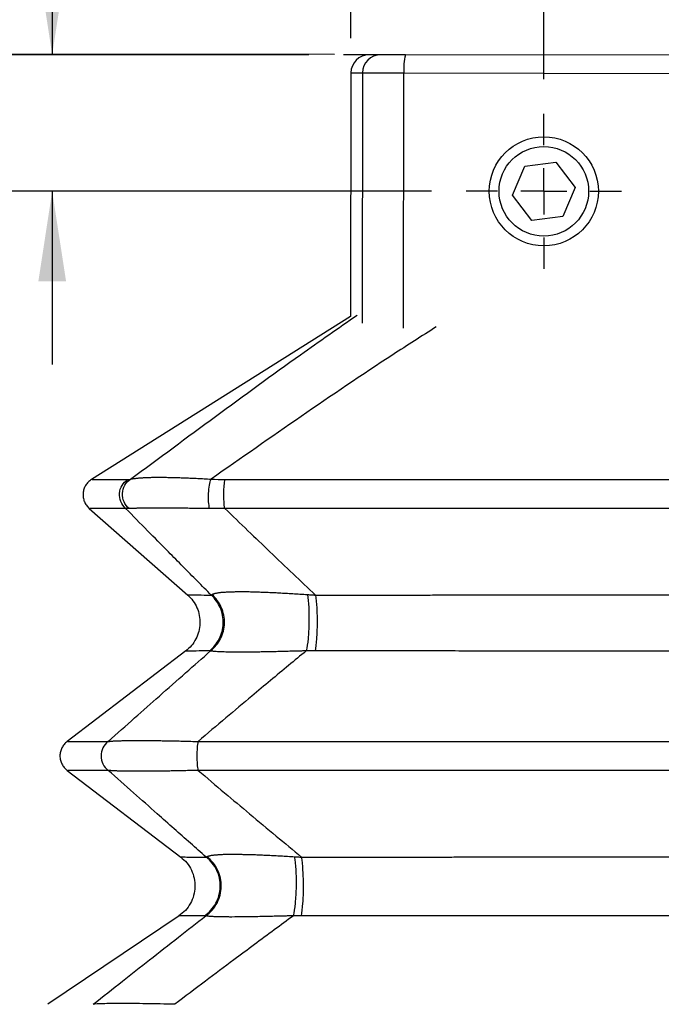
# Model space of a CAD drawing. Header units: millimetres. Extents: x 0 to 838, y 0 to 648.
# Tile 7 of 21: x 79 to 150, y 387 to 495. Entities that reach past the tile are written whole.
import ezdxf

# ---------------------------------------------------------------- set-up
doc = ezdxf.new("R2010")
doc.units = ezdxf.units.MM
doc.header["$LTSCALE"] = 3
doc.linetypes.add('CENTERX2', pattern=[20.32, 12.7, -2.54, 2.54, -2.54])
doc.layers.add('CENTER', color=40, linetype='CENTERX2')
doc.layers.add('DIMENSIONS', color=140, linetype='Continuous', lineweight=25)
doc.styles.add('SLDTEXTSTYLE0', font='TXT', dxfattribs={"width": 0.7})
doc.dimstyles.new('SLDDIMSTYLE0', dxfattribs={"dimtxt": 6.474023, "dimasz": 9.906, "dimexe": 0, "dimexo": 0.0625, "dimgap": 1.618506, "dimtad": 0, "dimtih": 1, "dimtoh": 1, "dimdec": 1, "dimrnd": 1e-09, "dimzin": 4, "dimdsep": 46, "dimtxsty": 'SLDTEXTSTYLE0', "dimsah": 1, "dimcen": 0.09, "dimadec": 0, "dimazin": 1, "dimtfac": 1, "dimtdec": 1, "dimtmove": 0, "dimatfit": 0, "dimfxl": 0, "dimfrac": 2, "dimtolj": 1, "dimtzin": 12, "dimarcsym": 0})
doc.dimstyles.new('SLDDIMSTYLE1', dxfattribs={"dimtxt": 6.474023, "dimasz": 9.906, "dimexe": 0, "dimexo": 0.0625, "dimgap": 1.618506, "dimtad": 0, "dimtih": 1, "dimtoh": 1, "dimdec": 1, "dimrnd": 1e-09, "dimzin": 12, "dimdsep": 46, "dimtxsty": 'SLDTEXTSTYLE0', "dimsah": 1, "dimcen": 0.09, "dimadec": 0, "dimazin": 3, "dimtfac": 1, "dimtdec": 1, "dimtofl": 0, "dimtmove": 0, "dimatfit": 3, "dimfxl": 0, "dimfrac": 2, "dimtolj": 1, "dimtzin": 12, "dimarcsym": 0})

# ---------------------------------------------------------------- blocks, each defined once
blk = doc.blocks.new('_D')
at = {"layer": 'DIMENSIONS'}
for p, q in [((49.46, 514.16), (47.29, 514.16)), ((47.29, 514.16), (47.29, 503.87)), ((68.7, 514.16), (70.88, 514.16)), ((70.88, 514.16), (70.88, 503.87)), ((80.37, 514.16), (82.86, 514.16)), ((82.86, 514.16), (82.86, 491.61)), ((47.29, 503.87), (49.46, 503.87)), ((70.88, 503.87), (68.7, 503.87)), ((111.09, 491.61), (73.34, 491.61)), ((124.6, 476.58), (73.34, 476.58)), ((82.86, 476.58), (82.86, 457.53))]:
    blk.add_line(p, q, dxfattribs=at)
for points in [[(82.86, 491.61), (84.39, 501.51), (81.34, 501.51)], [(82.86, 476.58), (81.34, 466.67), (84.39, 466.67)]]:
    blk.add_solid(points, dxfattribs=at)
at = {"layer": 'DIMENSIONS', "char_height": 6.35, "attachment_point": 1, "style": 'SLDTEXTSTYLE0'}
for s, insert in [('15.0', (49.46, 523.8)), ('0.59', (49.46, 512.06))]:
    blk.add_mtext(s, dxfattribs=dict(at, insert=insert))
blk = doc.blocks.new('_D_1')
at = {"layer": 'DIMENSIONS'}
for p, q in [((113.92, 491.62), (50.51, 491.74)), ((60.03, 491.72), (59.86, 397.67)), ((50.21, 385.93), (48.04, 385.93)), ((48.04, 385.93), (48.04, 375.65)), ((69.45, 385.93), (71.63, 385.93)), ((71.63, 385.93), (71.63, 375.65)), ((48.04, 375.65), (50.21, 375.65)), ((71.63, 375.65), (69.45, 375.65)), ((59.63, 281.67), (59.81, 374.2)), ((120.45, 281.55), (50.11, 281.69))]:
    blk.add_line(p, q, dxfattribs=at)
for points in [[(60.03, 491.72), (58.49, 481.82), (61.54, 481.81)], [(59.63, 281.67), (61.18, 291.57), (58.13, 291.58)]]:
    blk.add_solid(points, dxfattribs=at)
at = {"layer": 'DIMENSIONS', "char_height": 6.35, "attachment_point": 1, "style": 'SLDTEXTSTYLE0'}
for s, insert in [('210.1', (47.52, 395.57)), ('8.27', (50.21, 383.83))]:
    blk.add_mtext(s, dxfattribs=dict(at, insert=insert))
blk = doc.blocks.new('_D_3')
at = {"layer": 'DIMENSIONS'}
for p, q in [((136.95, 488.93), (136.95, 523.69)), ((166.95, 488.87), (166.95, 523.69)), ((136.95, 514.16), (117.9, 514.16)), ((142.83, 514.16), (140.66, 514.16)), ((140.66, 514.16), (140.66, 503.87)), ((162.07, 514.16), (164.25, 514.16)), ((164.25, 514.16), (164.25, 503.87)), ((166.95, 514.16), (186, 514.16)), ((140.66, 503.87), (142.83, 503.87)), ((164.25, 503.87), (162.07, 503.87))]:
    blk.add_line(p, q, dxfattribs=at)
for points in [[(136.95, 514.16), (127.05, 515.69), (127.05, 512.64)], [(166.95, 514.16), (176.86, 512.64), (176.86, 515.69)]]:
    blk.add_solid(points, dxfattribs=at)
at = {"layer": 'DIMENSIONS', "char_height": 6.35, "attachment_point": 1, "style": 'SLDTEXTSTYLE0'}
for s, insert in [('30.0', (142.83, 523.8)), ('1.18', (142.83, 512.06))]:
    blk.add_mtext(s, dxfattribs=dict(at, insert=insert))
blk = doc.blocks.new('_D_4')
at = {"layer": 'DIMENSIONS'}
for p, q in [((115.73, 493.43), (115.73, 552.54)), ((188.23, 493.29), (188.23, 552.54)), ((115.73, 543.02), (134.06, 543.02)), ((142.83, 543.02), (140.66, 543.02)), ((140.66, 543.02), (140.66, 532.73)), ((162.07, 543.02), (164.25, 543.02)), ((164.25, 543.02), (164.25, 532.73)), ((188.23, 543.02), (170.84, 543.02)), ((140.66, 532.73), (142.83, 532.73)), ((164.25, 532.73), (162.07, 532.73))]:
    blk.add_line(p, q, dxfattribs=at)
for points in [[(115.73, 543.02), (125.64, 541.49), (125.64, 544.54)], [(188.23, 543.02), (178.32, 544.54), (178.32, 541.49)]]:
    blk.add_solid(points, dxfattribs=at)
at = {"layer": 'DIMENSIONS', "char_height": 6.35, "attachment_point": 1, "style": 'SLDTEXTSTYLE0'}
for s, insert in [('72.5', (142.83, 552.65)), ('2.85', (142.83, 540.91))]:
    blk.add_mtext(s, dxfattribs=dict(at, insert=insert))
blk = doc.blocks.new('SW_CENTERMARKSYMBOL_1')
at = {"layer": 'CENTER', "color": 0}
for p, q in [((0, 5.08), (0, 8.54)), ((0, 0), (0, 2.54)), ((-5.08, 0), (-8.54, 0)), ((0, 0), (-2.54, 0)), ((0, 0), (0, -2.54)), ((0, 0), (2.54, 0)), ((5.08, 0), (8.54, 0)), ((0, -5.08), (0, -8.54))]:
    blk.add_line(p, q, dxfattribs=at)

msp = doc.modelspace()

# ---------------------------------------------------------------- linework, layer by layer
for p, q in [((119, 491.61), (117.73, 491.61)), ((121.74, 491.61), (119, 491.61)), ((182.23, 491.49), (121.74, 491.61)), ((115.73, 489.62), (115.68, 462.81)), ((115.73, 489.62), (117, 489.61)), ((117, 489.61), (116.95, 462.05)), ((117, 489.61), (121.56, 489.61)), ((121.51, 461.5), (121.56, 489.61)), ((121.56, 489.61), (182.39, 489.49)), ((133.52, 476.14), (134.86, 479.33)), ((134.86, 479.33), (138.29, 479.77)), ((138.29, 479.77), (140.39, 477.01)), ((140.39, 477.01), (139.05, 473.82)), ((135.62, 473.38), (133.52, 476.14)), ((139.05, 473.82), (135.62, 473.38)), ((115.68, 462.81), (87.18, 444.86)), ((86.92, 441.68), (97.79, 432.13)), ((97.58, 426), (84.51, 416.02)), ((84.5, 412.84), (97.03, 403.29)), ((96.83, 396.84), (82.38, 387.09))]:
    msp.add_line(p, q)
for radius in [6, 4.93]:
    msp.add_circle((136.95, 476.58), radius)
for centre, radius, start, end in [((117.73, 489.61), 2, 89.8905, 179.8905), ((119, 489.61), 2, 89.9905, 179.9902), ((127.69, 490.09), 6.15, 165.7296, 184.5248), ((100.13, 427.23), 1.25, 270.6623, 277.3596)]:
    msp.add_arc(centre, radius, start, end)
for points, knots in [([(91.48, 444.89), (94.6, 447.2), (100.85, 451.83), (109.13, 457.89), (114.33, 461.51), (116.41, 462.96)], [0, 0, 0, 0, 0.374153, 0.750296, 1, 1, 1, 1]), ([(125.11, 461.65), (123.52, 460.64), (118.51, 457.44), (110.25, 451.82), (103.63, 447.2), (100.34, 444.89)], [0, 0, 0, 0, 0.189247, 0.595699, 1, 1, 1, 1]), ([(87.19, 444.86), (87.06, 444.77), (86.81, 444.59), (86.53, 444.21), (86.33, 443.79), (86.24, 443.33), (86.26, 442.86), (86.38, 442.41), (86.61, 442), (86.82, 441.78), (86.93, 441.67)], [0, 0, 0, 0, 0.125002, 0.250003, 0.375002, 0.500002, 0.625, 0.75, 0.874998, 1, 1, 1, 1]), ([(87.27, 444.86), (87.25, 444.86), (87.21, 444.86), (87.84, 444.86), (89.09, 444.86), (90.48, 444.86), (91.18, 444.86)], [0, 0, 0, 0, 0.143214, 0.42937, 0.71506, 1, 1, 1, 1]), ([(90.94, 441.68), (90.71, 441.88), (90.53, 442.14), (90.3, 442.71), (90.25, 443.02), (90.29, 443.64), (90.39, 443.94), (90.7, 444.47), (90.92, 444.7), (91.18, 444.86)], [0, 0, 0, 0, 0.25, 0.25, 0.5, 0.5, 0.75, 0.75, 1, 1, 1, 1]), ([(91.32, 441.66), (91.08, 441.86), (90.89, 442.12), (90.64, 442.69), (90.58, 443.01), (90.61, 443.64), (90.7, 443.95), (91, 444.49), (91.22, 444.72), (91.48, 444.89)], [0, 0, 0, 0, 0.25, 0.25, 0.5, 0.5, 0.75, 0.75, 1, 1, 1, 1]), ([(91.48, 444.89), (91.51, 444.9), (91.58, 444.91), (91.69, 444.94), (91.82, 444.96), (91.95, 444.97), (92.09, 444.99), (92.23, 445.01), (92.39, 445.02), (92.55, 445.04), (92.73, 445.05), (92.91, 445.06), (93.1, 445.07), (93.3, 445.08), (93.5, 445.09), (93.71, 445.09), (93.94, 445.1), (94.17, 445.1), (94.4, 445.1), (94.73, 445.1), (95.16, 445.1), (95.71, 445.09), (96.28, 445.08), (96.89, 445.06), (97.52, 445.04), (98.19, 445.01), (98.88, 444.98), (99.59, 444.94), (100.09, 444.91), (100.34, 444.89)], [0, 0, 0, 0, 0.029618, 0.058925, 0.087937, 0.116671, 0.145143, 0.173371, 0.201373, 0.229166, 0.256769, 0.284201, 0.311481, 0.338629, 0.365664, 0.392607, 0.419477, 0.446295, 0.473082, 0.499857, 0.553466, 0.607196, 0.661212, 0.715674, 0.77074, 0.826562, 0.883287, 0.941055, 1, 1, 1, 1]), ([(100.18, 441.66), (100.13, 441.86), (100.09, 442.12), (100.06, 442.69), (100.06, 443.01), (100.09, 443.64), (100.12, 443.95), (100.21, 444.49), (100.27, 444.72), (100.34, 444.89)], [0, 0, 0, 0, 0.25, 0.25, 0.5, 0.5, 0.75, 0.75, 1, 1, 1, 1]), ([(101.85, 441.68), (101.81, 441.88), (101.78, 442.14), (101.75, 442.71), (101.74, 443.02), (101.75, 443.64), (101.76, 443.94), (101.81, 444.47), (101.85, 444.7), (101.89, 444.86)], [0, 0, 0, 0, 0.25, 0.25, 0.5, 0.5, 0.75, 0.75, 1, 1, 1, 1]), ([(101.89, 444.86), (102.45, 444.86), (103.57, 444.86), (105.26, 444.86), (106.94, 444.86), (108.63, 444.86), (110.32, 444.86), (112.01, 444.86), (113.7, 444.86), (115.39, 444.86), (117.09, 444.86), (118.78, 444.86), (120.48, 444.86), (122.18, 444.86), (123.88, 444.86), (125.58, 444.86), (127.29, 444.86), (128.99, 444.86), (130.7, 444.86), (132.4, 444.86), (134.11, 444.86), (135.82, 444.86), (137.53, 444.86), (139.24, 444.86), (140.95, 444.86), (142.67, 444.86), (144.38, 444.86), (146.09, 444.86), (147.81, 444.86), (149.52, 444.86), (151.24, 444.86), (152.95, 444.86), (154.67, 444.86), (156.39, 444.86), (158.1, 444.86), (159.82, 444.86), (161.54, 444.86), (163.26, 444.86), (164.97, 444.86), (166.69, 444.86), (168.41, 444.86), (170.13, 444.86), (171.84, 444.86), (173.56, 444.86), (175.28, 444.86), (176.99, 444.86), (178.71, 444.86), (180.42, 444.86), (182.14, 444.86), (183.85, 444.86), (185.57, 444.86), (187.28, 444.86), (188.99, 444.86), (190.7, 444.86), (192.42, 444.86), (194.12, 444.86), (195.83, 444.86), (197.54, 444.86), (199.25, 444.86), (200.39, 444.86), (200.95, 444.86)], [0, 0, 0, 0, 0.017109, 0.034223, 0.051342, 0.068466, 0.085595, 0.102729, 0.119868, 0.137012, 0.154161, 0.171315, 0.188474, 0.205638, 0.222806, 0.23998, 0.257158, 0.274341, 0.291528, 0.308721, 0.325918, 0.343119, 0.360326, 0.377537, 0.394752, 0.411972, 0.429197, 0.446426, 0.46366, 0.480898, 0.498141, 0.515388, 0.532639, 0.549895, 0.567155, 0.58442, 0.601688, 0.618962, 0.636239, 0.65352, 0.670806, 0.688096, 0.70539, 0.722688, 0.739991, 0.757297, 0.774607, 0.791922, 0.80924, 0.826563, 0.843889, 0.861219, 0.878554, 0.895892, 0.913234, 0.930579, 0.947929, 0.965282, 0.982639, 1, 1, 1, 1]), ([(90.94, 441.68), (90.24, 441.67), (88.84, 441.67), (87.59, 441.67), (86.95, 441.67), (87, 441.67), (87.02, 441.67)], [0, 0, 0, 0, 0.284917, 0.570588, 0.856727, 1, 1, 1, 1]), ([(100.36, 432.13), (99.85, 432.64), (98.82, 433.69), (97.24, 435.27), (95.42, 437.12), (93.31, 439.26), (91.74, 440.86), (90.94, 441.68)], [0, 0, 0, 0, 0.162209, 0.329027, 0.500439, 0.743215, 1, 1, 1, 1]), ([(91.32, 441.66), (91.28, 441.66), (91.21, 441.66), (91.11, 441.66), (91.02, 441.67), (90.96, 441.67), (90.94, 441.68)], [0, 0, 0, 0, 0.246303, 0.495058, 0.746284, 1, 1, 1, 1]), ([(100.18, 441.66), (100.05, 441.66), (99.79, 441.67), (99.41, 441.67), (99.04, 441.67), (98.67, 441.68), (98.31, 441.68), (97.96, 441.68), (97.62, 441.69), (97.28, 441.69), (96.95, 441.69), (96.63, 441.69), (96.32, 441.7), (96.02, 441.7), (95.72, 441.7), (95.43, 441.7), (95.15, 441.7), (94.88, 441.7), (94.61, 441.7), (94.36, 441.7), (94.11, 441.7), (93.87, 441.7), (93.64, 441.7), (93.41, 441.7), (93.2, 441.7), (92.99, 441.7), (92.8, 441.69), (92.61, 441.69), (92.43, 441.69), (92.26, 441.69), (92.1, 441.68), (91.94, 441.68), (91.8, 441.68), (91.66, 441.67), (91.54, 441.67), (91.42, 441.67), (91.35, 441.66), (91.32, 441.66)], [0, 0, 0, 0, 0.030476, 0.060626, 0.090468, 0.120018, 0.149294, 0.178315, 0.207098, 0.235662, 0.264028, 0.292215, 0.320243, 0.348133, 0.375905, 0.403581, 0.431182, 0.458729, 0.486244, 0.513747, 0.541262, 0.568809, 0.59641, 0.624087, 0.65186, 0.679751, 0.70778, 0.735968, 0.764335, 0.7929, 0.821684, 0.850705, 0.879982, 0.909532, 0.939374, 0.969524, 1, 1, 1, 1]), ([(101.85, 441.68), (101.71, 441.67), (101.43, 441.67), (101, 441.66), (100.59, 441.66), (100.31, 441.66), (100.18, 441.66)], [0, 0, 0, 0, 0.253739, 0.504973, 0.753721, 1, 1, 1, 1]), ([(200.99, 441.68), (200.43, 441.68), (199.3, 441.68), (197.6, 441.67), (195.9, 441.67), (194.2, 441.67), (192.5, 441.67), (190.8, 441.67), (189.1, 441.67), (187.39, 441.67), (185.69, 441.67), (183.98, 441.67), (182.27, 441.67), (180.56, 441.67), (178.85, 441.67), (177.14, 441.67), (175.43, 441.67), (173.72, 441.67), (172.01, 441.67), (170.29, 441.67), (168.58, 441.67), (166.87, 441.67), (165.15, 441.67), (163.44, 441.67), (161.72, 441.67), (160, 441.67), (158.29, 441.67), (156.57, 441.67), (154.86, 441.67), (153.14, 441.67), (151.42, 441.67), (149.71, 441.67), (147.99, 441.67), (146.27, 441.67), (144.56, 441.67), (142.84, 441.67), (141.12, 441.67), (139.41, 441.67), (137.69, 441.67), (135.98, 441.67), (134.27, 441.67), (132.55, 441.67), (130.84, 441.67), (129.13, 441.67), (127.41, 441.67), (125.7, 441.67), (123.99, 441.67), (122.28, 441.67), (120.57, 441.67), (118.87, 441.67), (117.16, 441.67), (115.45, 441.67), (113.75, 441.67), (112.05, 441.67), (110.34, 441.67), (108.64, 441.67), (106.94, 441.67), (105.24, 441.67), (103.55, 441.68), (102.42, 441.68), (101.85, 441.68)], [0, 0, 0, 0, 0.017246, 0.034492, 0.051737, 0.068982, 0.086227, 0.103471, 0.120714, 0.137958, 0.1552, 0.172443, 0.189685, 0.206927, 0.224169, 0.24141, 0.258651, 0.275892, 0.293132, 0.310372, 0.327612, 0.344852, 0.362092, 0.379332, 0.396571, 0.413811, 0.43105, 0.448289, 0.465528, 0.482767, 0.500006, 0.517245, 0.534484, 0.551723, 0.568962, 0.586202, 0.603441, 0.62068, 0.63792, 0.655159, 0.672399, 0.689639, 0.706878, 0.724119, 0.741359, 0.7586, 0.77584, 0.793081, 0.810323, 0.827564, 0.844806, 0.862049, 0.879291, 0.896534, 0.913777, 0.931021, 0.948265, 0.96551, 0.982755, 1, 1, 1, 1]), ([(101.85, 441.68), (102.7, 440.86), (104.35, 439.26), (106.86, 436.85), (109.34, 434.49), (111.01, 432.91), (111.83, 432.13)], [0, 0, 0, 0, 0.256768, 0.499561, 0.754954, 1, 1, 1, 1]), ([(100.43, 432.19), (100.44, 432.2), (100.47, 432.22), (100.53, 432.24), (100.59, 432.27), (100.67, 432.3), (100.75, 432.32), (100.85, 432.34), (100.95, 432.36), (101.06, 432.38), (101.18, 432.4), (101.32, 432.42), (101.46, 432.44), (101.61, 432.45), (101.77, 432.46), (101.94, 432.47), (102.11, 432.48), (102.3, 432.49), (102.5, 432.5), (102.7, 432.51), (102.92, 432.51), (103.14, 432.51), (103.37, 432.52), (103.69, 432.52), (104.12, 432.52), (104.66, 432.51), (105.23, 432.49), (105.83, 432.47), (106.47, 432.45), (107.14, 432.42), (107.84, 432.38), (108.57, 432.34), (109.34, 432.3), (110.13, 432.24), (110.67, 432.21), (110.95, 432.19)], [0, 0, 0, 0, 0.025688, 0.050989, 0.075915, 0.10048, 0.124701, 0.148592, 0.172169, 0.195449, 0.21845, 0.241189, 0.263685, 0.285957, 0.308025, 0.329909, 0.35163, 0.373208, 0.394666, 0.416026, 0.437309, 0.458538, 0.479735, 0.500925, 0.543134, 0.585476, 0.628129, 0.671266, 0.715058, 0.759666, 0.805245, 0.851938, 0.89988, 0.949196, 1, 1, 1, 1]), ([(97.76, 432.15), (97.96, 431.95), (98.38, 431.53), (98.82, 430.75), (99.08, 429.9), (99.15, 429.01), (99.02, 428.13), (98.7, 427.3), (98.21, 426.55), (97.76, 426.16), (97.54, 425.97)], [0, 0, 0, 0, 0.124999, 0.250006, 0.374997, 0.500007, 0.625001, 0.750002, 0.875003, 1, 1, 1, 1]), ([(97.76, 432.15), (97.81, 432.15), (97.93, 432.15), (98.8, 432.15), (99.84, 432.14), (100.36, 432.13)], [0, 0, 0, 0, 0.333741, 0.667188, 1, 1, 1, 1]), ([(100.15, 425.98), (100.61, 426.34), (100.98, 426.8), (101.51, 427.85), (101.66, 428.42), (101.7, 429.59), (101.59, 430.18), (101.14, 431.26), (100.79, 431.74), (100.36, 432.13)], [0, 0, 0, 0, 0.25, 0.25, 0.5, 0.5, 0.75, 0.75, 1, 1, 1, 1]), ([(100.29, 425.99), (100.75, 426.36), (101.13, 426.82), (101.65, 427.88), (101.8, 428.46), (101.83, 429.64), (101.71, 430.24), (101.23, 431.32), (100.87, 431.8), (100.43, 432.19)], [0, 0, 0, 0, 0.25, 0.25, 0.5, 0.5, 0.75, 0.75, 1, 1, 1, 1]), ([(100.36, 432.13), (100.37, 432.14), (100.39, 432.16), (100.42, 432.18), (100.43, 432.19)], [0, 0, 0, 0, 0.502247, 1, 1, 1, 1]), ([(110.95, 432.19), (111.01, 431.8), (111.06, 431.32), (111.11, 430.24), (111.12, 429.64), (111.09, 428.46), (111.06, 427.88), (110.96, 426.82), (110.89, 426.36), (110.81, 425.99)], [0, 0, 0, 0, 0.25, 0.25, 0.5, 0.5, 0.75, 0.75, 1, 1, 1, 1]), ([(110.95, 432.19), (111.09, 432.18), (111.39, 432.16), (111.68, 432.14), (111.83, 432.13)], [0, 0, 0, 0, 0.497724, 1, 1, 1, 1]), ([(111.83, 432.13), (111.89, 431.74), (111.93, 431.26), (111.99, 430.18), (112.01, 429.59), (112, 428.42), (111.98, 427.85), (111.91, 426.8), (111.86, 426.34), (111.8, 425.98)], [0, 0, 0, 0, 0.25, 0.25, 0.5, 0.5, 0.75, 0.75, 1, 1, 1, 1]), ([(111.83, 432.13), (112.42, 432.13), (113.59, 432.13), (115.36, 432.14), (117.13, 432.14), (118.9, 432.14), (120.68, 432.14), (122.46, 432.14), (124.24, 432.14), (126.03, 432.15), (127.83, 432.15), (129.62, 432.15), (131.42, 432.15), (133.22, 432.15), (135.03, 432.15), (136.84, 432.15), (138.65, 432.15), (140.47, 432.15), (142.29, 432.15), (144.11, 432.15), (145.93, 432.15), (147.76, 432.15), (149.59, 432.15), (151.93, 432.15), (154.77, 432.15), (158.11, 432.15), (161.44, 432.15), (164.77, 432.15), (168.08, 432.15), (171.39, 432.15), (174.69, 432.15), (177.97, 432.14), (181.25, 432.14), (184.52, 432.14), (187.77, 432.14), (189.94, 432.13), (191.02, 432.13)], [0, 0, 0, 0, 0.022364, 0.044763, 0.067197, 0.089666, 0.112171, 0.134711, 0.157285, 0.179894, 0.202538, 0.225216, 0.247929, 0.270676, 0.293457, 0.316272, 0.339121, 0.362003, 0.38492, 0.40787, 0.430853, 0.453869, 0.476919, 0.500001, 0.542158, 0.584229, 0.626211, 0.668106, 0.709912, 0.751628, 0.793254, 0.834789, 0.876231, 0.917581, 0.958838, 1, 1, 1, 1]), ([(89.02, 416.02), (89.99, 416.89), (91.87, 418.56), (94.71, 421.07), (97.5, 423.54), (99.38, 425.19), (100.29, 425.99)], [0, 0, 0, 0, 0.258355, 0.499505, 0.755761, 1, 1, 1, 1]), ([(100.15, 425.98), (99.62, 425.98), (98.57, 425.98), (97.79, 425.97), (97.44, 425.97), (97.54, 425.97), (97.54, 425.97)], [0, 0, 0, 0, 0.332776, 0.666188, 0.999925, 1, 1, 1, 1]), ([(110.81, 425.99), (110.16, 425.46), (108.85, 424.38), (106.86, 422.72), (104.56, 420.79), (101.9, 418.56), (99.93, 416.89), (98.91, 416.02)], [0, 0, 0, 0, 0.161485, 0.328325, 0.500495, 0.741635, 1, 1, 1, 1]), ([(110.81, 425.99), (110.67, 425.99), (110.39, 425.98), (109.99, 425.97), (109.59, 425.96), (109.19, 425.95), (108.81, 425.94), (108.43, 425.93), (108.06, 425.92), (107.7, 425.91), (107.34, 425.9), (107, 425.89), (106.66, 425.89), (106.33, 425.88), (106, 425.87), (105.69, 425.87), (105.38, 425.86), (105.08, 425.86), (104.79, 425.86), (104.51, 425.85), (104.24, 425.85), (103.97, 425.85), (103.71, 425.85), (103.38, 425.85), (102.99, 425.85), (102.55, 425.85), (102.15, 425.86), (101.78, 425.87), (101.45, 425.88), (101.16, 425.89), (100.91, 425.91), (100.7, 425.93), (100.52, 425.95), (100.38, 425.97), (100.32, 425.99), (100.29, 425.99)], [0, 0, 0, 0, 0.025595, 0.050803, 0.075638, 0.100113, 0.124245, 0.148047, 0.171538, 0.194732, 0.217648, 0.240304, 0.262718, 0.28491, 0.306898, 0.328704, 0.350348, 0.371851, 0.393235, 0.414521, 0.435733, 0.456891, 0.478018, 0.499138, 0.541546, 0.584066, 0.626882, 0.670174, 0.714114, 0.758868, 0.804592, 0.851434, 0.899532, 0.949015, 1, 1, 1, 1]), ([(111.8, 425.98), (111.64, 425.99), (111.31, 425.99), (110.97, 425.99), (110.81, 425.99)], [0, 0, 0, 0, 0.500041, 1, 1, 1, 1]), ([(191.04, 425.98), (190.46, 425.98), (189.28, 425.98), (187.52, 425.98), (185.75, 425.98), (183.97, 425.98), (182.2, 425.98), (180.42, 425.98), (178.63, 425.98), (176.85, 425.98), (175.06, 425.98), (173.26, 425.97), (171.47, 425.97), (169.67, 425.97), (167.86, 425.97), (166.06, 425.97), (164.25, 425.97), (162.43, 425.97), (160.62, 425.97), (158.8, 425.97), (156.98, 425.97), (155.16, 425.97), (153.33, 425.97), (150.98, 425.97), (148.1, 425.97), (144.71, 425.97), (141.34, 425.97), (137.99, 425.97), (134.65, 425.97), (131.33, 425.97), (128.03, 425.98), (124.75, 425.98), (121.48, 425.98), (118.24, 425.98), (115.01, 425.98), (112.87, 425.98), (111.8, 425.98)], [0, 0, 0, 0, 0.022346, 0.044725, 0.067136, 0.08958, 0.112056, 0.134564, 0.157104, 0.179677, 0.202281, 0.224918, 0.247586, 0.270286, 0.293018, 0.315781, 0.338575, 0.361401, 0.384258, 0.407146, 0.430066, 0.453016, 0.475997, 0.499009, 0.541852, 0.584497, 0.626945, 0.669196, 0.711247, 0.7531, 0.794752, 0.836205, 0.877456, 0.918506, 0.959354, 1, 1, 1, 1]), ([(84.51, 416.02), (84.39, 415.92), (84.16, 415.72), (83.91, 415.33), (83.75, 414.89), (83.7, 414.43), (83.75, 413.97), (83.91, 413.54), (84.16, 413.15), (84.39, 412.94), (84.51, 412.84)], [0, 0, 0, 0, 0.125002, 0.250003, 0.375002, 0.500002, 0.625, 0.75, 0.874999, 1, 1, 1, 1]), ([(84.6, 416.02), (84.58, 416.02), (84.53, 416.02), (85.25, 416.02), (86.65, 416.02), (88.23, 416.02), (89.02, 416.02)], [0, 0, 0, 0, 0.1429896, 0.4286669, 0.7143381, 1, 1, 1, 1]), ([(89.02, 416.02), (88.78, 415.84), (88.58, 415.59), (88.31, 415.04), (88.24, 414.74), (88.24, 414.13), (88.31, 413.82), (88.58, 413.27), (88.78, 413.03), (89.02, 412.84)], [0, 0, 0, 0, 0.25, 0.25, 0.5, 0.5, 0.75, 0.75, 1, 1, 1, 1]), ([(89.02, 416.02), (89.05, 416.03), (89.1, 416.03), (89.2, 416.04), (89.3, 416.05), (89.42, 416.06), (89.54, 416.07), (89.67, 416.08), (89.81, 416.08), (89.96, 416.09), (90.12, 416.1), (90.29, 416.1), (90.46, 416.11), (90.64, 416.11), (90.83, 416.11), (91.03, 416.12), (91.24, 416.12), (91.45, 416.12), (91.68, 416.13), (91.91, 416.13), (92.15, 416.13), (92.4, 416.13), (92.65, 416.13), (92.91, 416.13), (93.19, 416.13), (93.46, 416.12), (93.75, 416.12), (94.04, 416.12), (94.34, 416.12), (94.65, 416.11), (94.97, 416.11), (95.29, 416.1), (95.62, 416.1), (95.96, 416.09), (96.3, 416.08), (96.66, 416.08), (97.01, 416.07), (97.38, 416.06), (97.75, 416.05), (98.13, 416.04), (98.52, 416.03), (98.78, 416.03), (98.91, 416.02)], [0, 0, 0, 0, 0.0270169, 0.0537354, 0.0801683, 0.1063289, 0.1322309, 0.1578882, 0.183315, 0.2085262, 0.2335366, 0.2583615, 0.2830167, 0.3075182, 0.331882, 0.3561249, 0.3802637, 0.4043153, 0.4282971, 0.4522265, 0.4761211, 0.4999984, 0.5238759, 0.5477711, 0.5717016, 0.5956846, 0.6197375, 0.6438773, 0.6681209, 0.6924852, 0.7169866, 0.7416416, 0.7664661, 0.7914759, 0.8166865, 0.8421129, 0.8677697, 0.8936714, 0.9198318, 0.9462646, 0.9729831, 1, 1, 1, 1]), ([(98.91, 416.02), (98.87, 415.84), (98.83, 415.59), (98.79, 415.04), (98.77, 414.74), (98.77, 414.13), (98.79, 413.82), (98.83, 413.27), (98.87, 413.03), (98.91, 412.84)], [0, 0, 0, 0, 0.25, 0.25, 0.5, 0.5, 0.75, 0.75, 1, 1, 1, 1]), ([(98.91, 416.02), (116.24, 416.02), (133.83, 416.02), (169.01, 416.02), (186.61, 416.02), (203.94, 416.02)], [0, 0, 0, 0, 0.5, 0.5, 1, 1, 1, 1]), ([(89.02, 412.84), (88.23, 412.84), (86.65, 412.84), (85.25, 412.84), (84.53, 412.84), (84.58, 412.84), (84.6, 412.84)], [0, 0, 0, 0, 0.285662, 0.571334, 0.85701, 1, 1, 1, 1]), ([(99.81, 403.29), (99.23, 403.8), (98.05, 404.84), (96.25, 406.43), (94.17, 408.28), (91.75, 410.42), (89.95, 412.02), (89.02, 412.84)], [0, 0, 0, 0, 0.16168, 0.328507, 0.500461, 0.742085, 1, 1, 1, 1]), ([(98.91, 412.84), (98.78, 412.84), (98.52, 412.83), (98.13, 412.82), (97.75, 412.81), (97.38, 412.8), (97.01, 412.8), (96.66, 412.79), (96.3, 412.78), (95.96, 412.77), (95.62, 412.77), (95.29, 412.76), (94.97, 412.76), (94.65, 412.75), (94.34, 412.75), (94.04, 412.75), (93.75, 412.74), (93.46, 412.74), (93.19, 412.74), (92.91, 412.74), (92.65, 412.74), (92.4, 412.74), (92.15, 412.74), (91.91, 412.74), (91.68, 412.74), (91.45, 412.74), (91.24, 412.74), (91.03, 412.75), (90.83, 412.75), (90.64, 412.75), (90.46, 412.76), (90.29, 412.76), (90.12, 412.77), (89.96, 412.77), (89.81, 412.78), (89.67, 412.79), (89.54, 412.8), (89.42, 412.8), (89.3, 412.81), (89.2, 412.82), (89.1, 412.83), (89.05, 412.84), (89.02, 412.84)], [0, 0, 0, 0, 0.027017, 0.053735, 0.080168, 0.106329, 0.13223, 0.157887, 0.183313, 0.208524, 0.233534, 0.258358, 0.283013, 0.307515, 0.331879, 0.356123, 0.380263, 0.404315, 0.428298, 0.452229, 0.476124, 0.500002, 0.523879, 0.547773, 0.571703, 0.595685, 0.619736, 0.643875, 0.668118, 0.692482, 0.716983, 0.741638, 0.766463, 0.791474, 0.816685, 0.842112, 0.867769, 0.893671, 0.919832, 0.946265, 0.972983, 1, 1, 1, 1]), ([(203.94, 412.84), (186.61, 412.84), (169.01, 412.84), (133.83, 412.84), (116.24, 412.84), (98.91, 412.84)], [0, 0, 0, 0, 0.5, 0.5, 1, 1, 1, 1]), ([(98.91, 412.84), (99.88, 412.02), (101.77, 410.42), (104.63, 408.01), (107.46, 405.65), (109.37, 404.06), (110.3, 403.29)], [0, 0, 0, 0, 0.257908, 0.499539, 0.755551, 1, 1, 1, 1]), ([(96.99, 403.31), (97.23, 403.1), (97.71, 402.69), (98.21, 401.87), (98.52, 400.97), (98.6, 400.01), (98.46, 399.07), (98.1, 398.19), (97.55, 397.4), (97.05, 397.01), (96.8, 396.82)], [0, 0, 0, 0, 0.1249991, 0.2499985, 0.3749973, 0.4999967, 0.6249959, 0.7499965, 0.8749987, 1, 1, 1, 1]), ([(96.99, 403.31), (97.06, 403.31), (97.18, 403.31), (98.13, 403.3), (99.25, 403.29), (99.81, 403.29)], [0, 0, 0, 0, 0.333781, 0.667239, 1, 1, 1, 1]), ([(99.63, 396.83), (100.14, 397.18), (100.57, 397.66), (101.16, 398.76), (101.33, 399.39), (101.37, 400.64), (101.24, 401.27), (100.7, 402.4), (100.31, 402.91), (99.81, 403.29)], [0, 0, 0, 0, 0.25, 0.25, 0.5, 0.5, 0.75, 0.75, 1, 1, 1, 1]), ([(99.76, 396.84), (100.27, 397.2), (100.7, 397.68), (101.29, 398.79), (101.45, 399.42), (101.48, 400.68), (101.34, 401.32), (100.79, 402.45), (100.38, 402.96), (99.88, 403.33)], [0, 0, 0, 0, 0.25, 0.25, 0.5, 0.5, 0.75, 0.75, 1, 1, 1, 1]), ([(99.81, 403.29), (99.82, 403.3), (99.84, 403.31), (99.87, 403.33), (99.88, 403.33)], [0, 0, 0, 0, 0.501361, 1, 1, 1, 1]), ([(99.88, 403.33), (99.89, 403.34), (99.92, 403.36), (99.97, 403.39), (100.04, 403.41), (100.11, 403.43), (100.19, 403.45), (100.28, 403.47), (100.38, 403.49), (100.49, 403.51), (100.61, 403.52), (100.74, 403.54), (100.88, 403.55), (101.03, 403.56), (101.18, 403.57), (101.35, 403.58), (101.52, 403.59), (101.71, 403.6), (101.9, 403.6), (102.1, 403.61), (102.31, 403.61), (102.53, 403.61), (102.83, 403.61), (103.22, 403.61), (103.72, 403.6), (104.24, 403.59), (104.8, 403.58), (105.39, 403.56), (106, 403.53), (106.65, 403.5), (107.33, 403.47), (108.03, 403.43), (108.77, 403.38), (109.27, 403.35), (109.52, 403.33)], [0, 0, 0, 0, 0.026933, 0.053425, 0.079491, 0.105149, 0.130417, 0.155313, 0.179856, 0.204067, 0.227967, 0.251577, 0.274919, 0.298018, 0.320897, 0.34358, 0.366094, 0.388464, 0.410716, 0.432878, 0.454976, 0.477039, 0.499093, 0.54132, 0.58367, 0.626337, 0.669509, 0.713367, 0.758087, 0.803832, 0.850758, 0.899008, 0.948715, 1, 1, 1, 1]), ([(109.4, 396.84), (109.49, 397.2), (109.57, 397.68), (109.68, 398.79), (109.72, 399.42), (109.74, 400.68), (109.73, 401.32), (109.66, 402.45), (109.6, 402.96), (109.52, 403.33)], [0, 0, 0, 0, 0.25, 0.25, 0.5, 0.5, 0.75, 0.75, 1, 1, 1, 1]), ([(109.52, 403.33), (109.65, 403.33), (109.91, 403.31), (110.17, 403.3), (110.3, 403.29)], [0, 0, 0, 0, 0.498638, 1, 1, 1, 1]), ([(110.28, 396.83), (110.35, 397.18), (110.4, 397.66), (110.49, 398.76), (110.51, 399.39), (110.51, 400.64), (110.49, 401.27), (110.42, 402.4), (110.37, 402.91), (110.3, 403.29)], [0, 0, 0, 0, 0.25, 0.25, 0.5, 0.5, 0.75, 0.75, 1, 1, 1, 1]), ([(110.3, 403.29), (110.88, 403.29), (112.04, 403.29), (113.79, 403.29), (115.55, 403.3), (117.3, 403.3), (119.06, 403.3), (120.83, 403.3), (122.6, 403.3), (124.37, 403.3), (126.15, 403.3), (127.93, 403.31), (129.72, 403.31), (131.51, 403.31), (133.3, 403.31), (135.1, 403.31), (136.9, 403.31), (138.7, 403.31), (140.51, 403.31), (142.32, 403.31), (144.13, 403.31), (145.95, 403.31), (147.77, 403.31), (149.6, 403.31), (151.98, 403.31), (154.91, 403.31), (158.38, 403.31), (161.85, 403.31), (165.31, 403.31), (168.75, 403.31), (172.19, 403.31), (175.61, 403.31), (179.02, 403.3), (182.42, 403.3), (185.81, 403.3), (189.18, 403.29), (191.43, 403.29), (192.55, 403.29)], [0, 0, 0, 0, 0.021325, 0.042689, 0.064091, 0.085531, 0.10701, 0.128526, 0.15008, 0.171672, 0.193302, 0.214969, 0.236674, 0.258416, 0.280195, 0.302011, 0.323864, 0.345754, 0.36768, 0.389643, 0.411642, 0.433678, 0.45575, 0.477858, 0.500002, 0.542248, 0.584391, 0.626431, 0.668368, 0.710199, 0.751924, 0.793542, 0.835052, 0.876454, 0.917747, 0.958929, 1, 1, 1, 1]), ([(87.36, 387.09), (88.43, 387.94), (90.5, 389.57), (93.63, 392.03), (96.69, 394.44), (98.75, 396.05), (99.76, 396.84)], [0, 0, 0, 0, 0.259339, 0.499506, 0.756235, 1, 1, 1, 1]), ([(109.4, 396.84), (108.7, 396.32), (107.26, 395.26), (105.08, 393.64), (102.55, 391.76), (99.64, 389.57), (97.47, 387.94), (96.35, 387.09)], [0, 0, 0, 0, 0.1610586, 0.3278996, 0.5004937, 0.7406381, 1, 1, 1, 1]), ([(99.63, 396.83), (99.06, 396.83), (97.94, 396.82), (96.99, 396.82), (96.87, 396.82), (96.8, 396.82)], [0, 0, 0, 0, 0.332758, 0.666214, 1, 1, 1, 1]), ([(99.76, 396.84), (99.74, 396.84), (99.69, 396.83), (99.65, 396.83), (99.63, 396.83)], [0, 0, 0, 0, 0.499955, 1, 1, 1, 1]), ([(109.4, 396.84), (109.27, 396.83), (109, 396.82), (108.6, 396.81), (108.21, 396.8), (107.83, 396.79), (107.46, 396.78), (107.09, 396.77), (106.73, 396.76), (106.38, 396.75), (106.04, 396.75), (105.23, 396.73), (104.03, 396.71), (102.9, 396.7), (102.2, 396.7), (101.8, 396.71), (101.44, 396.71), (101.11, 396.72), (100.81, 396.73), (100.55, 396.74), (100.32, 396.76), (100.13, 396.77), (99.97, 396.79), (99.84, 396.81), (99.79, 396.83), (99.76, 396.84)], [0, 0, 0, 0, 0.027191, 0.053943, 0.080275, 0.106205, 0.13175, 0.156931, 0.181767, 0.206281, 0.230493, 0.254426, 0.37966, 0.500752, 0.542897, 0.585154, 0.627716, 0.67077, 0.714497, 0.759071, 0.804655, 0.851402, 0.899456, 0.948947, 1, 1, 1, 1]), ([(110.28, 396.83), (110.13, 396.83), (109.84, 396.83), (109.55, 396.84), (109.4, 396.84)], [0, 0, 0, 0, 0.5000455, 1, 1, 1, 1]), ([(192.57, 396.83), (191.98, 396.83), (190.79, 396.83), (189.01, 396.83), (187.22, 396.83), (185.44, 396.83), (183.65, 396.82), (181.86, 396.82), (180.07, 396.82), (178.28, 396.82), (176.49, 396.82), (174.7, 396.82), (172.91, 396.82), (171.12, 396.82), (169.32, 396.82), (167.53, 396.82), (165.74, 396.82), (163.94, 396.82), (162.15, 396.82), (160.35, 396.82), (158.56, 396.82), (156.76, 396.82), (154.96, 396.82), (153.17, 396.82), (151.37, 396.82), (149.58, 396.82), (147.78, 396.82), (145.99, 396.82), (144.2, 396.82), (142.4, 396.82), (140.61, 396.82), (138.82, 396.82), (137.02, 396.82), (135.23, 396.82), (133.44, 396.82), (131.65, 396.82), (129.86, 396.82), (128.08, 396.82), (126.29, 396.82), (124.51, 396.82), (122.72, 396.82), (120.94, 396.82), (119.16, 396.82), (117.38, 396.83), (115.6, 396.83), (113.82, 396.83), (112.05, 396.83), (110.87, 396.83), (110.28, 396.83)], [0, 0, 0, 0, 0.021774, 0.043548, 0.065321, 0.087094, 0.108867, 0.130639, 0.152411, 0.174181, 0.195951, 0.21772, 0.239489, 0.261255, 0.283021, 0.304786, 0.326549, 0.34831, 0.370071, 0.391829, 0.413586, 0.43534, 0.457093, 0.478844, 0.500592, 0.522339, 0.544083, 0.565824, 0.587563, 0.6093, 0.631033, 0.652764, 0.674492, 0.696217, 0.717939, 0.739658, 0.761373, 0.783085, 0.804794, 0.826499, 0.848201, 0.869898, 0.891592, 0.913282, 0.934968, 0.956649, 0.978327, 1, 1, 1, 1]), ([(96.35, 387.09), (95.27, 387.12), (94.19, 387.14), (92.69, 387.16), (92.21, 387.17), (91.29, 387.18), (90.85, 387.18), (90.04, 387.18), (89.67, 387.18), (89.02, 387.17), (88.72, 387.16), (87.96, 387.14), (87.59, 387.12), (87.36, 387.09)], [0, 0, 0, 0, 0.25, 0.25, 0.375, 0.375, 0.5, 0.5, 0.625, 0.625, 0.75, 0.75, 1, 1, 1, 1])]:
    msp.add_open_spline(points, degree=3, knots=knots)
for points in [[(91.18, 444.86), (91.26, 444.86), (91.36, 444.87), (91.48, 444.89)], [(100.34, 444.89), (100.85, 444.87), (101.37, 444.86), (101.89, 444.86)]]:
    msp.add_open_spline(points, degree=3)
at = {"layer": 'DIMENSIONS'}
msp.add_line((121.74, 491.61), (114.9, 491.61), dxfattribs=at)

# ---------------------------------------------------------------- block references
at = {"layer": 'CENTER'}
msp.add_blockref('SW_CENTERMARKSYMBOL_1', (136.95, 476.58), dxfattribs=at)

# ---------------------------------------------------------------- dimensions: what is measured, and where the dimension line sits
at = {"layer": 'DIMENSIONS'}
for base, p1, p2, dimstyle, picture, middle in [((188.23, 543.02), (115.73, 489.62), (188.23, 489.48), 'SLDDIMSTYLE1', '_D_4', (152.45, 543.02)), ((166.95, 514.16), (136.95, 485.12), (166.95, 485.06), 'SLDDIMSTYLE0', '_D_3', (152.45, 514.16))]:
    dim = msp.add_linear_dim(base=base, p1=p1, p2=p2, dimstyle=dimstyle, dxfattribs=at)
    dim.commit()
    dim.dimension.update_dxf_attribs({"geometry": picture, "text_midpoint": middle, "dimtype": 160})
for base, p1, p2, angle, dimstyle, picture, middle in [((82.86, 476.58), (114.9, 491.61), (128.41, 476.58), 90, 'SLDDIMSTYLE0', '_D', (82.86, 514.16)), ((60.0347, 491.7229), (124.258, 281.5475), (117.7334, 491.6127), 89.8905, 'SLDDIMSTYLE1', '_D_1', (59.8326, 385.9348))]:
    dim = msp.add_linear_dim(base=base, p1=p1, p2=p2, angle=angle, dimstyle=dimstyle, dxfattribs=at)
    dim.commit()
    dim.dimension.update_dxf_attribs({"geometry": picture, "text_midpoint": middle, "dimtype": 160})

doc.saveas('drawing.dxf')
